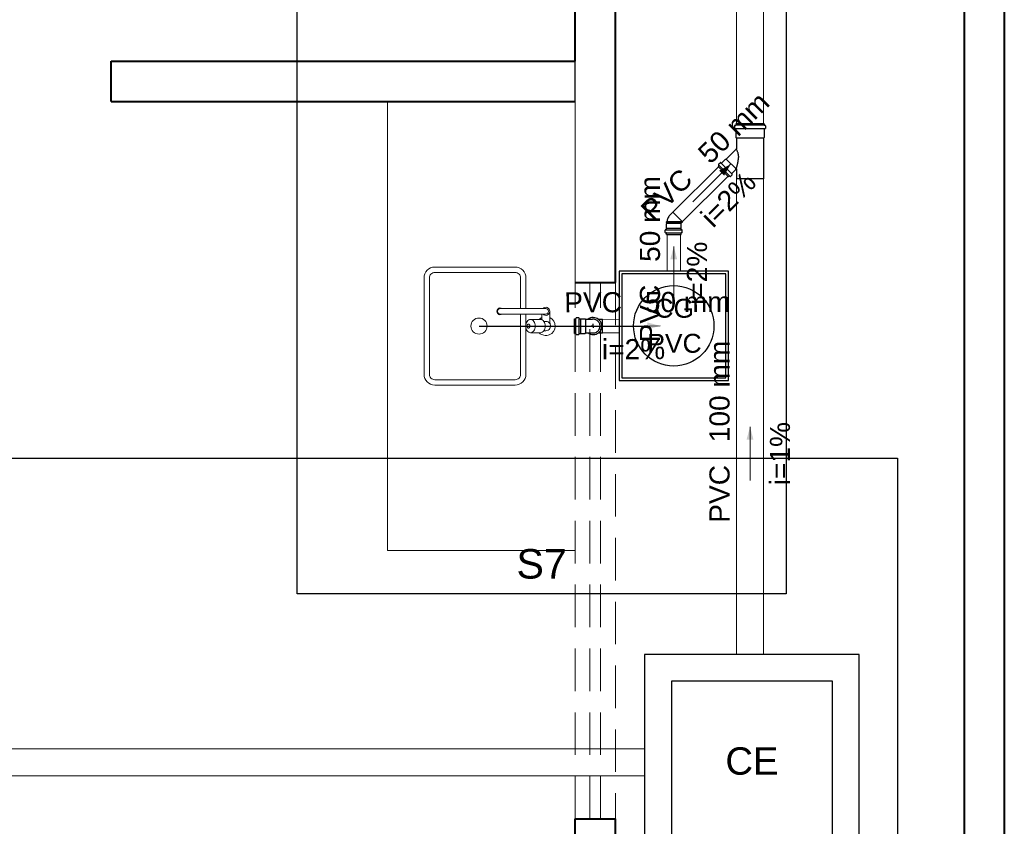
# Model space of a CAD drawing. Header units: millimetres. Extents: x 53 to 3943, y 29 to 3483.
# Tile 22 of 52: x 3883.44 to 3890.78, y 3424.72 to 3430.74. Entities that reach past the tile are written whole.
import ezdxf

# ---------------------------------------------------------------- set-up
doc = ezdxf.new("R2010")
doc.units = ezdxf.units.MM
doc.header["$MEASUREMENT"] = 0
doc.linetypes.add('DASHED', pattern=[1.905, 1.27, -0.635])
doc.linetypes.add('HIDDEN2', pattern=[0.47625, 0.3175, -0.15875])
for name, color, linetype, lineweight in [('DI-Detalhes', 1, 'Continuous', 30), ('MB_ALVENARIA', 7, 'Continuous', 40), ('MB_ESQUADRIA', 7, 'Continuous', 5), ('MB_MOBILIÁRIO', 8, 'Continuous', 13), ('Textos', 7, 'Continuous', 5), ('TQ-Condutos', 3, 'Continuous', 5), ('TQ-Sentido conduto', 9, 'Continuous', 5), ('TQ-Textos conduto', 7, 'Continuous', 5)]:
    doc.layers.add(name, color=color, linetype=linetype, lineweight=lineweight)
for name, color, linetype in [('ESGOTO', 1, 'Continuous'), ('MB_DEMOLIÇÃO', 2, 'Continuous'), ('Simbolos', 5, 'Continuous'), ('Simbolos_int', 2, 'Continuous')]:
    doc.layers.add(name, color=color, linetype=linetype)
doc.styles.add('Arial', font='arial.ttf')

msp = doc.modelspace()

# ---------------------------------------------------------------- hatches: boundary and pattern name
at = {"layer": 'TQ-Sentido conduto', "linetype": 'Continuous'}
for points in [[(3888.7415, 3429.6601), (3888.6547, 3429.6104), (3888.6912, 3429.5737)], [(3888.3153, 3429.0444), (3888.2894, 3428.9478), (3888.3412, 3428.9478)], [(3888.215, 3428.4523), (3888.1183, 3428.4779), (3888.1185, 3428.4261)], [(3888.8841, 3427.6994), (3888.8582, 3427.6028), (3888.91, 3427.6028)]]:
    msp.add_hatch(color=256, dxfattribs=at).paths.add_polyline_path(points)

# ---------------------------------------------------------------- linework, layer by layer
at = {"layer": 'DI-Detalhes'}
for points in [[(3885.5067, 3430.8763), (3889.1537, 3430.8763), (3889.1537, 3426.4542), (3885.5067, 3426.4542), (3885.5067, 3430.8763)], [(3866.2434, 3427.4661), (3889.9829, 3427.4661), (3889.9829, 3423.1976), (3866.2434, 3423.1976), (3866.2434, 3427.4661)]]:
    msp.add_lwpolyline(points, dxfattribs=at)
at = {"layer": 'ESGOTO'}
msp.add_line((3886.8631, 3428.4507), (3888.132, 3428.4507), dxfattribs=at)
at = {"layer": 'MB_ALVENARIA'}
for p, q in [((3890.4803, 3441.6657), (3890.4803, 3393.2457)), ((3887.5803, 3430.4257), (3887.5803, 3431.9757)), ((3887.8803, 3428.7757), (3887.8803, 3431.9757)), ((3887.5803, 3423.4257), (3887.5803, 3424.7757)), ((3887.8803, 3422.7257), (3887.8803, 3424.7757))]:
    msp.add_line(p, q, dxfattribs=at)
at = {"layer": 'MB_ALVENARIA', "linetype": 'Continuous'}
msp.add_line((3890.7803, 3441.6657), (3890.7803, 3392.9457), dxfattribs=at)
at = {"layer": 'MB_ALVENARIA'}
for points in [[(3884.1203, 3430.4257), (3887.5803, 3430.4257)], [(3884.1203, 3430.1257), (3884.1203, 3430.4257)], [(3884.1203, 3430.1257), (3887.5803, 3430.1257)], [(3887.5803, 3428.7757), (3887.8803, 3428.7757)], [(3887.5803, 3424.7757), (3887.8803, 3424.7757)]]:
    msp.add_lwpolyline(points, dxfattribs=at)
at = {"layer": 'MB_DEMOLIÇÃO'}
msp.add_line((3887.5803, 3430.1257), (3887.5803, 3430.4257), dxfattribs=at)
at = {"layer": 'MB_ESQUADRIA', "linetype": 'HIDDEN2'}
for points in [[(3887.5803, 3424.7757), (3887.5803, 3428.7757)], [(3887.6903, 3424.7757), (3887.6903, 3428.7757)], [(3887.7703, 3424.7757), (3887.7703, 3428.7757)], [(3887.8803, 3428.7757), (3887.8803, 3424.7757)]]:
    msp.add_lwpolyline(points, dxfattribs=at)
at = {"layer": 'MB_MOBILIÁRIO'}
for p, q in [((3886.1803, 3426.7757), (3886.1803, 3430.1257)), ((3887.5803, 3428.7757), (3887.5803, 3430.1257)), ((3886.1803, 3426.7757), (3887.5803, 3426.7757))]:
    msp.add_line(p, q, dxfattribs=at)
for points in [[(3887.2131, 3428.5807), (3887.2131, 3428.8107, 0.414214), (3887.1331, 3428.8907), (3887.1331, 3428.8907), (3886.5331, 3428.8907, 0.414214), (3886.4531, 3428.8107), (3886.4531, 3428.8107), (3886.4531, 3428.0907, 0.414214), (3886.5331, 3428.0107), (3886.5331, 3428.0107), (3887.1331, 3428.0107, 0.414214), (3887.2131, 3428.0907), (3887.2131, 3428.0907), (3887.2131, 3428.4358)], [(3887.1731, 3428.5807), (3887.1731, 3428.8107, 0.414214), (3887.1331, 3428.8507), (3887.1331, 3428.8507), (3886.5331, 3428.8507, 0.414214), (3886.4931, 3428.8107), (3886.4931, 3428.8107), (3886.4931, 3428.0907, 0.414214), (3886.5331, 3428.0507), (3886.5331, 3428.0507), (3887.1331, 3428.0507, 0.414214), (3887.1731, 3428.0907), (3887.1731, 3428.0907), (3887.1731, 3428.5407)], [(3887.0363, 3428.5407, -2), (3887.0363, 3428.5807), (3887.0363, 3428.5807)], [(3887.0213, 3428.5407, -1), (3887.0213, 3428.5807), (3887.0213, 3428.5807)], [(3887.339, 3428.5807, -2.618034), (3887.339, 3428.5407), (3887.339, 3428.5407)], [(3887.3473, 3428.4157), (3887.3613, 3428.4157, 0.546464), (3887.3932, 3428.4653), (3887.3932, 3428.4653, 0.10784), (3887.3913, 3428.4736), (3887.3913, 3428.4736), (3887.3913, 3428.5607)], [(3887.3613, 3428.5807, -1), (3887.3613, 3428.5407), (3887.3613, 3428.5407)], [(3887.2469, 3428.5007, 0.133256), (3887.2341, 3428.4972), (3887.2341, 3428.4972, 0.106756), (3887.2219, 3428.486), (3887.2219, 3428.486, 0.082828), (3887.2144, 3428.4705), (3887.2144, 3428.4705, 0.071352), (3887.2115, 3428.4507), (3887.2115, 3428.4507, 0.071352), (3887.2144, 3428.4309), (3887.2144, 3428.4309, 0.082828), (3887.2219, 3428.4153), (3887.2219, 3428.4153, 0.106756), (3887.2341, 3428.4042), (3887.2341, 3428.4042, 0.133256), (3887.2469, 3428.4007), (3887.2469, 3428.4007, 0.133256), (3887.2597, 3428.4042), (3887.2597, 3428.4042, 0.106756), (3887.2719, 3428.4153), (3887.2719, 3428.4153, 0.082828), (3887.2794, 3428.4309), (3887.2794, 3428.4309, 0.071352), (3887.2823, 3428.4507), (3887.2823, 3428.4507, 0.071352), (3887.2794, 3428.4705), (3887.2794, 3428.4705, 0.082828), (3887.2719, 3428.486), (3887.2719, 3428.486, 0.106756), (3887.2597, 3428.4972), (3887.2597, 3428.4972, 0.133256), (3887.2469, 3428.5007), (3887.2469, 3428.5007)], [(3887.2469, 3428.4007), (3887.3221, 3428.4007, 0.133256), (3887.3349, 3428.4042), (3887.3349, 3428.4042, 0.106756), (3887.3471, 3428.4153), (3887.3471, 3428.4153, 0.082828), (3887.3546, 3428.4309), (3887.3546, 3428.4309, 0.071352), (3887.3575, 3428.4507), (3887.3575, 3428.4507, 0.071352), (3887.3546, 3428.4705), (3887.3546, 3428.4705, 0.082828), (3887.3471, 3428.486), (3887.3471, 3428.486, 0.106756), (3887.3349, 3428.4972), (3887.3349, 3428.4972, 0.133256), (3887.3221, 3428.5007), (3887.3221, 3428.5007), (3887.2469, 3428.5007)], [(3887.3124, 3428.5007, -0.083262), (3887.3313, 3428.5139), (3887.3313, 3428.5139)], [(3887.3913, 3428.5139, -1.181649), (3887.3124, 3428.4007), (3887.3124, 3428.4007)], [(3887.3913, 3428.4687, 0.263265), (3887.3613, 3428.4857), (3887.3613, 3428.4857), (3887.3473, 3428.4857)], [(3887.2319, 3428.4357, 0.133256), (3887.2357, 3428.4367), (3887.2357, 3428.4367, 0.106756), (3887.2394, 3428.4401), (3887.2394, 3428.4401, 0.082828), (3887.2417, 3428.4447), (3887.2417, 3428.4447, 0.071352), (3887.2425, 3428.4507), (3887.2425, 3428.4507, 0.071352), (3887.2417, 3428.4566), (3887.2417, 3428.4566, 0.082828), (3887.2394, 3428.4613), (3887.2394, 3428.4613, 0.106756), (3887.2357, 3428.4646), (3887.2357, 3428.4646, 0.133256), (3887.2319, 3428.4657), (3887.2319, 3428.4657, 0.133256), (3887.228, 3428.4646), (3887.228, 3428.4646, 0.106756), (3887.2244, 3428.4613), (3887.2244, 3428.4613, 0.082828), (3887.2221, 3428.4566), (3887.2221, 3428.4566, 0.071352), (3887.2213, 3428.4507), (3887.2213, 3428.4507, 0.071352), (3887.2221, 3428.4447), (3887.2221, 3428.4447, 0.082828), (3887.2244, 3428.4401), (3887.2244, 3428.4401, 0.106756), (3887.228, 3428.4367), (3887.228, 3428.4367, 0.133256), (3887.2319, 3428.4357), (3887.2319, 3428.4357)]]:
    msp.add_lwpolyline(points, format="xyb", dxfattribs=at)
for points in [[(3887.3613, 3428.5807), (3887.0213, 3428.5807)], [(3887.3613, 3428.5407), (3887.0213, 3428.5407)], [(3887.2131, 3428.4656), (3887.2131, 3428.5407)], [(3887.3313, 3428.5407), (3887.3313, 3428.4989)]]:
    msp.add_lwpolyline(points, dxfattribs=at)
msp.add_circle((3886.8631, 3428.4507), 0.06, dxfattribs=at)
at = {"layer": 'Simbolos'}
for p, q in [((3888.7688, 3429.9445), (3888.7688, 3429.9256)), ((3888.7703, 3429.9465), (3888.7761, 3429.948)), ((3888.9906, 3429.9589), (3888.7776, 3429.9589)), ((3888.7776, 3429.9589), (3888.7776, 3429.95)), ((3888.9906, 3429.9589), (3888.9906, 3429.95)), ((3888.9979, 3429.9465), (3888.9921, 3429.948)), ((3888.9994, 3429.9445), (3888.9994, 3429.9256)), ((3888.7706, 3429.9236), (3888.7758, 3429.9232)), ((3888.7776, 3429.9212), (3888.7776, 3429.8575)), ((3888.9906, 3429.9212), (3888.9906, 3429.8575)), ((3888.9976, 3429.9236), (3888.9924, 3429.9232)), ((3888.7776, 3429.8575), (3888.7825, 3429.8526)), ((3888.7825, 3429.8526), (3888.7825, 3429.7729)), ((3888.9906, 3429.8575), (3888.9857, 3429.8526)), ((3888.9857, 3429.8526), (3888.9857, 3429.5489)), ((3888.7071, 3429.6968), (3888.7819, 3429.7715)), ((3888.649, 3429.6547), (3888.652, 3429.6494)), ((3888.6493, 3429.6572), (3888.6617, 3429.6696)), ((3888.6644, 3429.6697), (3888.6684, 3429.6663)), ((3888.6711, 3429.6664), (3888.7015, 3429.6968)), ((3888.7015, 3429.6968), (3888.7071, 3429.6968)), ((3888.6456, 3429.6409), (3888.6517, 3429.647)), ((3888.6456, 3429.6409), (3888.7229, 3429.5635)), ((3888.7392, 3429.5672), (3888.7516, 3429.5796)), ((3888.7517, 3429.5823), (3888.7483, 3429.5864)), ((3888.7485, 3429.5891), (3888.7788, 3429.6194)), ((3888.7788, 3429.6251), (3888.7791, 3429.6253)), ((3888.7788, 3429.6194), (3888.7788, 3429.6251)), ((3888.7825, 3429.6239), (3888.7825, 3429.5489)), ((3888.7229, 3429.5635), (3888.7291, 3429.5697)), ((3888.7368, 3429.5669), (3888.7315, 3429.57)), ((3888.9857, 3429.5489), (3888.7825, 3429.5489)), ((3888.2909, 3429.2835), (3888.3086, 3429.3011)), ((3888.261, 3429.2144), (3888.2646, 3429.218)), ((3888.261, 3429.1808), (3888.261, 3429.2144)), ((3888.2646, 3429.2296), (3888.2616, 3429.2294)), ((3888.2616, 3429.2235), (3888.2616, 3429.2294)), ((3888.2646, 3429.2232), (3888.2616, 3429.2235)), ((3888.2646, 3429.218), (3888.2646, 3429.2232)), ((3888.3688, 3429.218), (3888.3803, 3429.2294)), ((3888.3696, 3429.2144), (3888.3688, 3429.2152)), ((3888.3696, 3429.1808), (3888.3696, 3429.2144)), ((3888.2517, 3429.1491), (3888.2517, 3429.1666)), ((3888.2532, 3429.1472), (3888.2591, 3429.1456)), ((3888.2535, 3429.1686), (3888.2588, 3429.1691)), ((3888.2606, 3429.1804), (3888.261, 3429.1808)), ((3888.2606, 3429.1711), (3888.2606, 3429.1804)), ((3888.2606, 3429.1349), (3888.2606, 3429.1436)), ((3888.37, 3429.1804), (3888.3696, 3429.1808)), ((3888.37, 3429.1711), (3888.37, 3429.1804)), ((3888.37, 3429.1349), (3888.37, 3429.1436)), ((3888.3774, 3429.1472), (3888.3715, 3429.1456)), ((3888.3771, 3429.1686), (3888.3718, 3429.1691)), ((3888.3789, 3429.1491), (3888.3789, 3429.1666)), ((3888.2606, 3429.1349), (3888.37, 3429.1349)), ((3887.5747, 3428.3959), (3887.5747, 3428.5053)), ((3887.5747, 3428.5053), (3887.5834, 3428.5053)), ((3887.5869, 3428.5128), (3887.5853, 3428.5068)), ((3887.5888, 3428.5142), (3887.6064, 3428.5142)), ((3887.6084, 3428.5124), (3887.6088, 3428.5072)), ((3887.6108, 3428.5053), (3887.6202, 3428.5053)), ((3887.6202, 3428.5053), (3887.6206, 3428.5049)), ((3887.6206, 3428.5049), (3887.6542, 3428.5049)), ((3887.6542, 3428.5049), (3887.6578, 3428.5013)), ((3887.6578, 3428.5013), (3887.7083, 3428.5013)), ((3887.7531, 3428.5013), (3887.7833, 3428.5013)), ((3887.5747, 3428.3959), (3887.5834, 3428.3959)), ((3887.5869, 3428.3885), (3887.5853, 3428.3945)), ((3887.5888, 3428.387), (3887.6064, 3428.387)), ((3887.6084, 3428.3889), (3887.6088, 3428.3941)), ((3887.6108, 3428.3959), (3887.6202, 3428.3959)), ((3887.6202, 3428.3959), (3887.6206, 3428.3963)), ((3887.6206, 3428.3963), (3887.6542, 3428.3963)), ((3887.6542, 3428.3963), (3887.6578, 3428.3999)), ((3887.6578, 3428.3999), (3887.7083, 3428.3999)), ((3887.7531, 3428.3999), (3887.7833, 3428.3999))]:
    msp.add_line(p, q, dxfattribs=at)
for points in [[(3888.7703, 3429.9465), (3888.77, 3429.9464), (3888.7697, 3429.9462), (3888.7695, 3429.9461), (3888.7693, 3429.9459), (3888.7691, 3429.9456), (3888.769, 3429.9454), (3888.7689, 3429.9451), (3888.7688, 3429.9448), (3888.7688, 3429.9445)], [(3888.7761, 3429.948), (3888.7764, 3429.9481), (3888.7766, 3429.9483), (3888.7769, 3429.9484), (3888.7771, 3429.9486), (3888.7773, 3429.9489), (3888.7774, 3429.9491), (3888.7775, 3429.9494), (3888.7776, 3429.9497), (3888.7776, 3429.95)], [(3888.9906, 3429.95), (3888.9906, 3429.9497), (3888.9907, 3429.9494), (3888.9908, 3429.9491), (3888.9909, 3429.9489), (3888.9911, 3429.9486), (3888.9913, 3429.9484), (3888.9915, 3429.9483), (3888.9918, 3429.9481), (3888.9921, 3429.948)], [(3888.9994, 3429.9445), (3888.9994, 3429.9448), (3888.9993, 3429.9451), (3888.9992, 3429.9454), (3888.9991, 3429.9456), (3888.9989, 3429.9459), (3888.9987, 3429.9461), (3888.9984, 3429.9462), (3888.9982, 3429.9464), (3888.9979, 3429.9465)], [(3888.7688, 3429.9256), (3888.7688, 3429.9253), (3888.7689, 3429.925), (3888.769, 3429.9247), (3888.7692, 3429.9244), (3888.7694, 3429.9242), (3888.7697, 3429.9239), (3888.77, 3429.9238), (3888.7703, 3429.9237), (3888.7706, 3429.9236)], [(3888.7776, 3429.9212), (3888.7776, 3429.9215), (3888.7775, 3429.9218), (3888.7773, 3429.9221), (3888.7772, 3429.9224), (3888.7769, 3429.9226), (3888.7767, 3429.9229), (3888.7764, 3429.923), (3888.7761, 3429.9231), (3888.7758, 3429.9232)], [(3888.9924, 3429.9232), (3888.9921, 3429.9231), (3888.9918, 3429.923), (3888.9915, 3429.9229), (3888.9912, 3429.9226), (3888.991, 3429.9224), (3888.9908, 3429.9221), (3888.9907, 3429.9218), (3888.9906, 3429.9215), (3888.9906, 3429.9212)], [(3888.9976, 3429.9236), (3888.9979, 3429.9237), (3888.9982, 3429.9238), (3888.9985, 3429.9239), (3888.9987, 3429.9242), (3888.999, 3429.9244), (3888.9991, 3429.9247), (3888.9993, 3429.925), (3888.9994, 3429.9253), (3888.9994, 3429.9256)], [(3888.7819, 3429.7715), (3888.782, 3429.7717), (3888.7821, 3429.7718), (3888.7822, 3429.7719), (3888.7823, 3429.7721), (3888.7824, 3429.7723), (3888.7824, 3429.7724), (3888.7825, 3429.7726), (3888.7825, 3429.7728), (3888.7825, 3429.7729)], [(3888.6493, 3429.6572), (3888.6491, 3429.6569), (3888.6489, 3429.6567), (3888.6488, 3429.6564), (3888.6487, 3429.6561), (3888.6487, 3429.6559), (3888.6487, 3429.6556), (3888.6488, 3429.6553), (3888.6488, 3429.655), (3888.649, 3429.6547)], [(3888.6517, 3429.647), (3888.6519, 3429.6472), (3888.6521, 3429.6475), (3888.6522, 3429.6477), (3888.6523, 3429.648), (3888.6523, 3429.6483), (3888.6523, 3429.6486), (3888.6523, 3429.6489), (3888.6522, 3429.6492), (3888.652, 3429.6494)], [(3888.6644, 3429.6697), (3888.6641, 3429.6699), (3888.6638, 3429.67), (3888.6635, 3429.6701), (3888.6632, 3429.6701), (3888.6628, 3429.6701), (3888.6625, 3429.6701), (3888.6622, 3429.6699), (3888.6619, 3429.6698), (3888.6617, 3429.6696)], [(3888.6684, 3429.6663), (3888.6687, 3429.6661), (3888.669, 3429.666), (3888.6693, 3429.6659), (3888.6696, 3429.6658), (3888.67, 3429.6658), (3888.6703, 3429.6659), (3888.6706, 3429.666), (3888.6709, 3429.6662), (3888.6711, 3429.6664)], [(3888.7485, 3429.5891), (3888.7483, 3429.5888), (3888.7481, 3429.5885), (3888.748, 3429.5882), (3888.7479, 3429.5879), (3888.7479, 3429.5876), (3888.7479, 3429.5872), (3888.748, 3429.5869), (3888.7482, 3429.5866), (3888.7484, 3429.5864)], [(3888.7516, 3429.5796), (3888.7518, 3429.5799), (3888.752, 3429.5801), (3888.7521, 3429.5804), (3888.7522, 3429.5808), (3888.7522, 3429.5811), (3888.7522, 3429.5814), (3888.7521, 3429.5817), (3888.7519, 3429.582), (3888.7517, 3429.5823)], [(3888.7825, 3429.6239), (3888.7825, 3429.6242), (3888.7824, 3429.6244), (3888.7823, 3429.6247), (3888.7822, 3429.6249), (3888.7821, 3429.6251), (3888.7819, 3429.6253), (3888.7817, 3429.6255), (3888.7815, 3429.6256), (3888.7813, 3429.6257), (3888.781, 3429.6258), (3888.7807, 3429.6259), (3888.7805, 3429.6259), (3888.7802, 3429.6259), (3888.78, 3429.6258), (3888.7797, 3429.6257), (3888.7795, 3429.6256), (3888.7793, 3429.6255), (3888.7791, 3429.6253)], [(3888.7315, 3429.57), (3888.7312, 3429.5701), (3888.7309, 3429.5702), (3888.7307, 3429.5702), (3888.7304, 3429.5702), (3888.7301, 3429.5702), (3888.7298, 3429.5701), (3888.7295, 3429.57), (3888.7293, 3429.5698), (3888.7291, 3429.5697)], [(3888.7368, 3429.5669), (3888.7371, 3429.5668), (3888.7373, 3429.5667), (3888.7376, 3429.5666), (3888.7379, 3429.5666), (3888.7382, 3429.5667), (3888.7385, 3429.5668), (3888.7388, 3429.5669), (3888.739, 3429.567), (3888.7392, 3429.5672)], [(3888.2909, 3429.2835), (3888.2864, 3429.2785), (3888.2821, 3429.2732), (3888.2783, 3429.2676), (3888.2749, 3429.2617), (3888.2719, 3429.2557), (3888.2694, 3429.2494), (3888.2673, 3429.2429), (3888.2657, 3429.2363), (3888.2646, 3429.2296)], [(3888.3688, 3429.218), (3888.3686, 3429.2177), (3888.3684, 3429.2174), (3888.3683, 3429.2171), (3888.3683, 3429.2168), (3888.3683, 3429.2164), (3888.3683, 3429.2161), (3888.3684, 3429.2157), (3888.3686, 3429.2154), (3888.3688, 3429.2152)], [(3888.2535, 3429.1686), (3888.2532, 3429.1686), (3888.2529, 3429.1685), (3888.2526, 3429.1683), (3888.2523, 3429.1681), (3888.2521, 3429.1678), (3888.2519, 3429.1676), (3888.2518, 3429.1673), (3888.2517, 3429.167), (3888.2517, 3429.1666)], [(3888.2517, 3429.1491), (3888.2517, 3429.1488), (3888.2518, 3429.1485), (3888.2519, 3429.1483), (3888.252, 3429.148), (3888.2522, 3429.1478), (3888.2524, 3429.1476), (3888.2526, 3429.1474), (3888.2529, 3429.1473), (3888.2532, 3429.1472)], [(3888.2587, 3429.1691), (3888.2591, 3429.1691), (3888.2594, 3429.1693), (3888.2597, 3429.1694), (3888.2599, 3429.1696), (3888.2602, 3429.1699), (3888.2603, 3429.1701), (3888.2605, 3429.1704), (3888.2605, 3429.1708), (3888.2606, 3429.1711)], [(3888.2606, 3429.1436), (3888.2605, 3429.1439), (3888.2605, 3429.1442), (3888.2604, 3429.1445), (3888.2602, 3429.1447), (3888.2601, 3429.145), (3888.2599, 3429.1452), (3888.2596, 3429.1453), (3888.2594, 3429.1455), (3888.2591, 3429.1456)], [(3888.37, 3429.1711), (3888.37, 3429.1708), (3888.3701, 3429.1704), (3888.3702, 3429.1701), (3888.3704, 3429.1699), (3888.3706, 3429.1696), (3888.3709, 3429.1694), (3888.3712, 3429.1693), (3888.3715, 3429.1691), (3888.3718, 3429.1691)], [(3888.3715, 3429.1456), (3888.3712, 3429.1455), (3888.3709, 3429.1453), (3888.3707, 3429.1452), (3888.3705, 3429.145), (3888.3703, 3429.1447), (3888.3702, 3429.1445), (3888.3701, 3429.1442), (3888.37, 3429.1439), (3888.37, 3429.1436)], [(3888.3789, 3429.1666), (3888.3788, 3429.167), (3888.3788, 3429.1673), (3888.3786, 3429.1676), (3888.3785, 3429.1678), (3888.3782, 3429.1681), (3888.378, 3429.1683), (3888.3777, 3429.1685), (3888.3774, 3429.1686), (3888.377, 3429.1686)], [(3888.3774, 3429.1472), (3888.3777, 3429.1473), (3888.3779, 3429.1474), (3888.3782, 3429.1476), (3888.3784, 3429.1478), (3888.3785, 3429.148), (3888.3787, 3429.1483), (3888.3788, 3429.1485), (3888.3788, 3429.1488), (3888.3789, 3429.1491)], [(3887.9073, 3428.0447), (3888.7233, 3428.0447), (3888.7233, 3428.8607), (3887.9073, 3428.8607), (3887.9073, 3428.0447), (3887.9073, 3428.0447)], [(3887.5834, 3428.5053), (3887.5837, 3428.5054), (3887.584, 3428.5054), (3887.5842, 3428.5055), (3887.5845, 3428.5057), (3887.5847, 3428.5058), (3887.5849, 3428.506), (3887.5851, 3428.5063), (3887.5852, 3428.5065), (3887.5853, 3428.5068)], [(3887.5888, 3428.5142), (3887.5886, 3428.5142), (3887.5883, 3428.5141), (3887.588, 3428.514), (3887.5877, 3428.5139), (3887.5875, 3428.5137), (3887.5873, 3428.5135), (3887.5871, 3428.5133), (3887.587, 3428.513), (3887.5869, 3428.5128)], [(3887.6084, 3428.5124), (3887.6083, 3428.5127), (3887.6082, 3428.513), (3887.608, 3428.5133), (3887.6078, 3428.5136), (3887.6076, 3428.5138), (3887.6073, 3428.514), (3887.607, 3428.5141), (3887.6067, 3428.5142), (3887.6064, 3428.5142)], [(3887.6088, 3428.5072), (3887.6089, 3428.5068), (3887.609, 3428.5065), (3887.6092, 3428.5062), (3887.6094, 3428.506), (3887.6096, 3428.5058), (3887.6099, 3428.5056), (3887.6102, 3428.5054), (3887.6105, 3428.5054), (3887.6108, 3428.5053)], [(3887.7083, 3428.3999), (3887.7147, 3428.3995), (3887.7211, 3428.3999), (3887.7274, 3428.4011), (3887.7335, 3428.4031), (3887.7393, 3428.4059), (3887.7447, 3428.4093), (3887.7497, 3428.4134), (3887.7541, 3428.4181), (3887.7578, 3428.4233), (3887.7609, 3428.4289), (3887.7633, 3428.4348), (3887.7649, 3428.4411), (3887.7657, 3428.4474), (3887.7657, 3428.4538), (3887.7649, 3428.4602), (3887.7633, 3428.4664), (3887.7609, 3428.4724), (3887.7578, 3428.478), (3887.7541, 3428.4832), (3887.7497, 3428.4879), (3887.7447, 3428.492), (3887.7393, 3428.4954), (3887.7335, 3428.4981), (3887.7274, 3428.5001), (3887.7211, 3428.5013), (3887.7147, 3428.5017), (3887.7083, 3428.5013)], [(3887.5853, 3428.3945), (3887.5852, 3428.3947), (3887.5851, 3428.395), (3887.5849, 3428.3952), (3887.5847, 3428.3954), (3887.5845, 3428.3956), (3887.5842, 3428.3957), (3887.584, 3428.3958), (3887.5837, 3428.3959), (3887.5834, 3428.3959)], [(3887.5869, 3428.3885), (3887.587, 3428.3882), (3887.5871, 3428.388), (3887.5873, 3428.3877), (3887.5875, 3428.3875), (3887.5877, 3428.3874), (3887.588, 3428.3872), (3887.5883, 3428.3871), (3887.5886, 3428.3871), (3887.5888, 3428.387)], [(3887.6064, 3428.387), (3887.6067, 3428.3871), (3887.607, 3428.3871), (3887.6073, 3428.3873), (3887.6076, 3428.3875), (3887.6078, 3428.3877), (3887.608, 3428.3879), (3887.6082, 3428.3882), (3887.6083, 3428.3885), (3887.6084, 3428.3889)], [(3887.6108, 3428.3959), (3887.6105, 3428.3959), (3887.6102, 3428.3958), (3887.6099, 3428.3957), (3887.6096, 3428.3955), (3887.6094, 3428.3953), (3887.6092, 3428.395), (3887.609, 3428.3947), (3887.6089, 3428.3944), (3887.6088, 3428.3941)]]:
    msp.add_lwpolyline(points, dxfattribs=at)
at = {"layer": 'Simbolos', "linetype": 'Continuous'}
msp.add_lwpolyline([(3888.098, 3424.402), (3889.698, 3424.402), (3889.698, 3426.002), (3888.098, 3426.002), (3888.098, 3424.402), (3888.098, 3424.402)], dxfattribs=at)
at = {"layer": 'Simbolos_int'}
for p, q in [((3888.9906, 3429.9484), (3888.7776, 3429.9484)), ((3888.9906, 3429.923), (3888.7776, 3429.923)), ((3888.9857, 3429.8526), (3888.7825, 3429.8526)), ((3888.6698, 3429.6651), (3888.7472, 3429.5878)), ((3888.7788, 3429.6251), (3888.7071, 3429.6968)), ((3888.6528, 3429.6481), (3888.7302, 3429.5707)), ((3888.3803, 3429.2294), (3888.3086, 3429.3011)), ((3888.2646, 3429.2296), (3888.3801, 3429.2296)), ((3888.2646, 3429.2232), (3888.3741, 3429.2232)), ((3888.2646, 3429.218), (3888.3689, 3429.218)), ((3888.2606, 3429.1804), (3888.37, 3429.1804)), ((3888.2606, 3429.1692), (3888.37, 3429.1692)), ((3888.2606, 3429.1452), (3888.37, 3429.1452)), ((3887.5849, 3428.3959), (3887.5849, 3428.5053)), ((3887.609, 3428.3959), (3887.609, 3428.5053)), ((3887.6202, 3428.5053), (3887.6202, 3428.3959)), ((3887.6578, 3428.5013), (3887.6578, 3428.3999)), ((3887.7833, 3428.3999), (3887.7833, 3428.5013)), ((3887.7147, 3428.4506), (3887.7003, 3428.4506)), ((3887.7147, 3428.4506), (3887.7147, 3428.4685)), ((3887.7147, 3428.4506), (3887.7147, 3428.4383)), ((3887.7147, 3428.4506), (3887.7298, 3428.4506))]:
    msp.add_line(p, q, dxfattribs=at)
for points in [[(3888.7866, 3429.763), (3888.7862, 3429.764), (3888.7857, 3429.7651), (3888.7853, 3429.7661), (3888.7848, 3429.7671), (3888.7843, 3429.7682), (3888.7838, 3429.7692), (3888.7834, 3429.7702), (3888.7829, 3429.7712), (3888.7823, 3429.7722)], [(3888.7984, 3429.7252), (3888.7976, 3429.7296), (3888.7967, 3429.7339), (3888.7957, 3429.7382), (3888.7945, 3429.7425), (3888.7932, 3429.7467), (3888.7918, 3429.7508), (3888.7902, 3429.7549), (3888.7885, 3429.759), (3888.7866, 3429.763)], [(3888.7997, 3429.7142), (3888.7996, 3429.7154), (3888.7995, 3429.7167), (3888.7994, 3429.7179), (3888.7993, 3429.7191), (3888.7991, 3429.7203), (3888.7989, 3429.7216), (3888.7988, 3429.7228), (3888.7986, 3429.724), (3888.7984, 3429.7252)], [(3888.7841, 3429.6332), (3888.785, 3429.636), (3888.7859, 3429.6388), (3888.7868, 3429.6416), (3888.7876, 3429.6444), (3888.7884, 3429.6473), (3888.7891, 3429.6502), (3888.7898, 3429.653), (3888.7904, 3429.6559), (3888.791, 3429.6588)], [(3888.791, 3429.6588), (3888.7917, 3429.6617), (3888.7924, 3429.6645), (3888.793, 3429.6674), (3888.7936, 3429.6703), (3888.7942, 3429.6732), (3888.7946, 3429.6761), (3888.7951, 3429.679), (3888.7954, 3429.6819), (3888.7958, 3429.6848)], [(3888.7958, 3429.6848), (3888.7964, 3429.6876), (3888.7969, 3429.6904), (3888.7975, 3429.6932), (3888.7979, 3429.696), (3888.7983, 3429.6988), (3888.7987, 3429.7016), (3888.799, 3429.7045), (3888.7993, 3429.7073), (3888.7995, 3429.7101)], [(3888.7995, 3429.7102), (3888.7995, 3429.7106), (3888.7996, 3429.7111), (3888.7996, 3429.7115), (3888.7996, 3429.712), (3888.7996, 3429.7124), (3888.7997, 3429.7129), (3888.7997, 3429.7133), (3888.7997, 3429.7138), (3888.7997, 3429.7142)], [(3888.7811, 3429.6258), (3888.7814, 3429.6266), (3888.7818, 3429.6274), (3888.7821, 3429.6282), (3888.7825, 3429.6291), (3888.7828, 3429.6299), (3888.7831, 3429.6307), (3888.7834, 3429.6315), (3888.7838, 3429.6324), (3888.7841, 3429.6332)], [(3887.9273, 3428.0647), (3888.7033, 3428.0647), (3888.7033, 3428.8407), (3887.9273, 3428.8407), (3887.9273, 3428.0647), (3887.9273, 3428.0647)], [(3887.6763, 3428.3999), (3887.6851, 3428.3943), (3887.6947, 3428.3903), (3887.7049, 3428.3878), (3887.7153, 3428.387), (3887.7257, 3428.388), (3887.7358, 3428.3906), (3887.7453, 3428.3949), (3887.754, 3428.4007), (3887.7617, 3428.4078), (3887.768, 3428.416), (3887.773, 3428.4252), (3887.7764, 3428.4351), (3887.7781, 3428.4454), (3887.7781, 3428.4559), (3887.7764, 3428.4662), (3887.773, 3428.476), (3887.768, 3428.4852), (3887.7617, 3428.4935), (3887.754, 3428.5006), (3887.7453, 3428.5064), (3887.7358, 3428.5106), (3887.7257, 3428.5133), (3887.7153, 3428.5142), (3887.7049, 3428.5135), (3887.6947, 3428.511), (3887.6851, 3428.5069), (3887.6763, 3428.5013)]]:
    msp.add_lwpolyline(points, dxfattribs=at)
at = {"layer": 'Simbolos_int', "linetype": 'DASHED'}
msp.add_lwpolyline([(3888.298, 3424.602), (3889.498, 3424.602), (3889.498, 3425.802), (3888.298, 3425.802), (3888.298, 3424.602), (3888.298, 3424.602)], dxfattribs=at)
at = {"layer": 'Simbolos_int'}
msp.add_circle((3888.3153, 3428.4527), 0.3, dxfattribs=at)
at = {"layer": 'TQ-Condutos'}
for p, q in [((3888.7841, 3429.9589), (3888.7863, 3444.6629)), ((3888.9841, 3429.9589), (3888.9863, 3444.6629)), ((3888.3091, 3429.3006), (3888.6484, 3429.6381)), ((3888.3798, 3429.2298), (3888.7191, 3429.5673)), ((3888.7841, 3426.002), (3888.7841, 3429.5489)), ((3888.9841, 3426.002), (3888.9841, 3429.5489)), ((3888.2653, 3428.8607), (3888.2653, 3429.1349)), ((3888.3653, 3428.8607), (3888.3653, 3429.1349)), ((3887.7833, 3428.5009), (3887.9073, 3428.5013)), ((3887.7833, 3428.4009), (3887.9073, 3428.4013)), ((3868.5722, 3425.2972), (3888.098, 3425.2967)), ((3868.5722, 3425.0972), (3888.098, 3425.0967))]:
    msp.add_line(p, q, dxfattribs=at)
at = {"layer": 'TQ-Sentido conduto'}
for points in [[(3888.4579, 3429.378), (3888.7415, 3429.6601)], [(3888.3153, 3428.6444), (3888.3153, 3429.0444)], [(3887.815, 3428.451), (3888.215, 3428.4523)], [(3888.8841, 3427.2994), (3888.8841, 3427.6994)]]:
    msp.add_lwpolyline(points, dxfattribs=at)

# ---------------------------------------------------------------- texts
at = {"layer": 'Simbolos', "attachment_point": 7, "line_spacing_factor": 0.6, "style": 'Arial'}
for s, insert, char_height, width in [('CG', (3888.1712, 3428.511), 0.1412, 0.57), ('PVC', (3888.118, 3428.2496), 0.1412, 0.781338), ('CE', (3888.7003, 3425.1014), 0.20428, 0.77793)]:
    msp.add_mtext(s, dxfattribs=dict(at, insert=insert, char_height=char_height, width=width))
at = {"layer": 'Textos', "insert": (3887.3302, 3426.5642), "char_height": 0.22, "width": 0.733887, "attachment_point": 8, "line_spacing_factor": 0.6, "style": 'Arial'}
msp.add_mtext('S7', dxfattribs=at)
at = {"layer": 'TQ-Textos conduto', "char_height": 0.15, "line_spacing_factor": 0.6, "style": 'Arial'}
for s, insert, width, attachment_point, rotation in [('50 mm', (3888.5891, 3429.6503), 1.283584, 7, 44.85114), ('PVC', (3888.4685, 3429.5304), 0.863584, 9, 44.85114), ('i=2%', (3888.7756, 3429.3422), 0.945615, 8, 44.85114), ('50 mm', (3888.2148, 3428.9294), 1.283584, 7, 90.00021), ('i=2%', (3888.5648, 3428.8444), 0.945615, 8, 90.00021), ('PVC', (3887.9296, 3428.5519), 0.863584, 9, 0.19481), ('PVC', (3888.2148, 3428.7594), 0.863584, 9, 90.00021), ('50 mm', (3888.0996, 3428.5525), 1.283584, 7, 0.19481), ('i=2%', (3888.0158, 3428.2022), 0.945615, 8, 0.19481), ('100 mm', (3888.7336, 3427.5844), 1.517168, 7, 90.00021), ('i=1%', (3889.1836, 3427.4994), 0.945615, 8, 90.00021), ('PVC', (3888.7336, 3427.4144), 0.863584, 9, 90.00021)]:
    msp.add_mtext(s, dxfattribs=dict(at, insert=insert, width=width, attachment_point=attachment_point, rotation=rotation))

doc.saveas('drawing.dxf')
